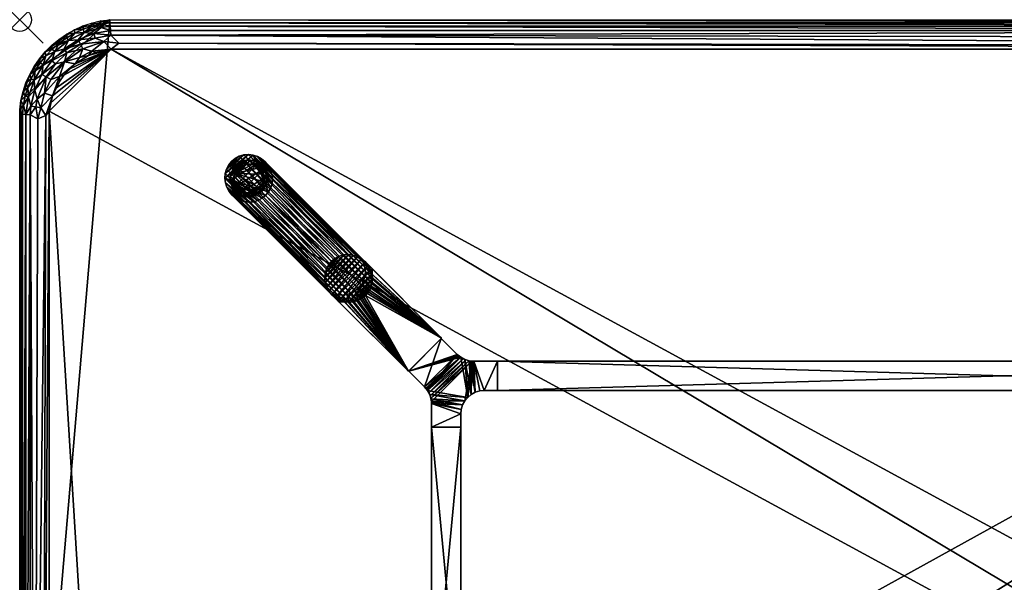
# Model space of a CAD drawing. Header units: inches. Extents: x 0 to 84, y -48 to 0.
# Tile 2 of 4: x 0 to 42, y -24 to 0. Entities that reach past the tile are written whole.
import ezdxf

# ---------------------------------------------------------------- set-up
doc = ezdxf.new("R2010")
doc.units = ezdxf.units.IN
doc.header["$PDMODE"] = 35
for name, color, linetype in [('AFUTL-3-EDPL', 19, 'Continuous'), ('AFUTL-3-GDPL', 19, 'Continuous'), ('AFUTL-3-HWPT', 4, 'Continuous'), ('AFUTL-3-LGWD', 15, 'Continuous'), ('AFUTL-3-TPWD', 15, 'Continuous')]:
    doc.layers.add(name, color=color, linetype=linetype)

msp = doc.modelspace()

# ---------------------------------------------------------------- linework, layer by layer
msp.add_point((0, 0))

# ---------------------------------------------------------------- meshes
at = {"layer": 'AFUTL-3-EDPL'}
mesh = msp.add_polyface(dxfattribs=at)
corners = [(80.145, -0.279, 29.056), (3.855, -0.279, 29.056), (3.841, -0.132, 29.266), (80.128, -0.457, 28.871), (3.891, -0.661, 28.715), (3.872, -0.457, 28.871), (2.697, -0.267, 29.547), (3.069, -0.142, 29.547), (3.072, -0.28, 29.266), (3.896, -1.253, 28.476), (4.232, -0.997, 28.541), (80.104, -1.253, 28.476), (2.692, -1.244, 28.592), (3.596, -0.931, 28.592), (3.073, -1.336, 28.505), (3.453, -0.188, 29.266), (3.164, -0.593, 28.871), (2.757, -0.546, 29.056), (3.481, -0.333, 29.056), (3.451, -0.052, 29.547), (80.064, -1.127, 28.505), (2.589, -1.043, 28.715), (3.222, -0.79, 28.715), (2.702, -0.408, 29.266), (2.495, -0.861, 28.871), (3.84, 0.002, 29.547), (80.159, -0.132, 29.266), (2.932, -1.531, 28.476), (2.546, -1.607, 28.505), (3.242, -1.402, 28.476)]
mesh.append_faces([[corners[k] for k in face] for face in [(3, 4, 5), (9, 10, 11), (15, 19, 2), (23, 6, 8), (13, 4, 10), (18, 15, 1), (8, 7, 15)]], dxfattribs={"vtx0": -1, "vtx1": -1})
mesh.append_faces([[corners[k] for k in face] for face in [(12, 13, 14), (16, 5, 4), (17, 18, 16), (14, 13, 9), (12, 21, 13), (24, 16, 22), (24, 17, 16), (17, 8, 18), (22, 4, 13), (22, 16, 4), (16, 18, 5), (14, 27, 28)]], dxfattribs={"vtx0": -1, "vtx1": -1, "vtx2": -1})
mesh.append_faces([[corners[k] for k in face] for face in [(9, 13, 10), (14, 29, 27)]], dxfattribs={"vtx0": -1, "vtx2": -1})
mesh.append_faces([[corners[k] for k in face] for face in [(0, 1, 2), (6, 7, 8), (15, 2, 1), (20, 10, 4), (21, 22, 13), (23, 8, 17), (19, 25, 2), (26, 2, 25), (3, 5, 1), (7, 19, 15), (18, 1, 5), (8, 15, 18), (9, 29, 14)]], dxfattribs={"vtx1": -1, "vtx2": -1})
mesh = msp.add_polyface(dxfattribs=at)
corners = [(80.128, -0.457, 28.871), (3.855, -0.279, 29.056), (80.145, -0.279, 29.056), (80.064, -1.127, 28.505), (3.891, -0.661, 28.715), (79.768, -0.771, 28.64), (80.778, -0.79, 28.715), (81.585, -1.404, 28.592), (80.715, -1.006, 28.592), (80.485, -0.508, 28.871), (80.447, -0.709, 28.715), (80.404, -0.931, 28.592), (80.159, -0.132, 29.266), (3.84, 0.002, 29.547), (80.16, 0.002, 29.547), (80.549, -0.052, 29.547), (80.928, -0.28, 29.266), (80.547, -0.188, 29.266), (81.243, -0.546, 29.056), (80.836, -0.593, 28.871), (80.519, -0.333, 29.056), (80.646, -1.239, 28.505), (81.454, -1.607, 28.505), (3.841, -0.132, 29.266), (80.104, -1.253, 28.476), (80.758, -1.402, 28.476), (4.232, -0.997, 28.541), (80.931, -0.142, 29.547), (81.068, -1.531, 28.476)]
mesh.append_faces([[corners[k] for k in face] for face in [(6, 8, 10), (20, 9, 2), (15, 17, 14), (9, 10, 0), (16, 20, 17), (24, 3, 25), (8, 21, 11), (27, 16, 15), (17, 20, 12), (19, 6, 9), (25, 21, 28)]], dxfattribs={"vtx0": -1, "vtx1": -1})
mesh.append_faces([[corners[k] for k in face] for face in [(5, 11, 3), (18, 19, 20), (11, 21, 3), (8, 22, 21), (16, 18, 20), (5, 10, 11), (0, 10, 5), (25, 3, 21)]], dxfattribs={"vtx0": -1, "vtx1": -1, "vtx2": -1})
mesh.append_faces([[corners[k] for k in face] for face in [(0, 1, 2), (3, 4, 5), (6, 7, 8), (2, 9, 0), (12, 13, 14), (15, 16, 17), (9, 6, 10), (12, 20, 2), (2, 23, 12), (24, 26, 3), (10, 8, 11), (14, 17, 12), (20, 19, 9)]], dxfattribs={"vtx0": -1, "vtx2": -1})
mesh.append_faces([[corners[k] for k in face] for face in [(5, 4, 0)]], dxfattribs={"vtx1": -1, "vtx2": -1})
mesh = msp.add_polyface(dxfattribs=at)
corners = [(0.999, -1.928, 29.056), (1.493, -1.358, 29.056), (1.367, -1.748, 28.871), (1.889, -1.251, 28.871), (2.015, -1.412, 28.715), (2.546, -1.607, 28.505), (2.692, -1.244, 28.592), (3.073, -1.336, 28.505), (1.913, -1.799, 28.592), (1.121, -1.534, 29.266), (1.091, -1.367, 29.547), (1.391, -1.251, 29.266), (2.086, -0.891, 29.056), (2.346, -0.571, 29.266), (2.757, -0.546, 29.056), (2.589, -1.043, 28.715), (2.495, -0.861, 28.871), (3.222, -0.79, 28.715), (0.84, -1.669, 29.547), (2.006, -0.767, 29.266), (1.995, -0.617, 29.547), (1.369, -1.089, 29.547), (1.671, -0.838, 29.547), (1.687, -0.994, 29.266), (2.337, -0.426, 29.547), (2.697, -0.267, 29.547), (2.702, -0.408, 29.266), (2.932, -1.531, 28.476), (2.364, -1.887, 28.476)]
mesh.append_faces([[corners[k] for k in face] for face in [(9, 10, 11), (15, 16, 17), (19, 20, 13), (4, 3, 15), (11, 21, 23), (13, 24, 26), (23, 22, 19)]], dxfattribs={"vtx0": -1, "vtx1": -1})
mesh.append_faces([[corners[k] for k in face] for face in [(0, 1, 2), (2, 3, 4), (5, 6, 7), (8, 6, 5), (12, 13, 14), (3, 16, 15), (12, 14, 16), (2, 1, 3), (8, 4, 6), (1, 23, 12), (0, 9, 1), (3, 12, 16), (1, 12, 3)]], dxfattribs={"vtx0": -1, "vtx1": -1, "vtx2": -1})
mesh.append_faces([[corners[k] for k in face] for face in [(5, 27, 28)]], dxfattribs={"vtx0": -1, "vtx2": -1})
mesh.append_faces([[corners[k] for k in face] for face in [(18, 10, 9), (19, 13, 12), (21, 22, 23), (20, 24, 13), (9, 11, 1), (4, 15, 6), (11, 23, 1), (24, 25, 26), (22, 20, 19), (10, 21, 11), (13, 26, 14), (23, 19, 12)]], dxfattribs={"vtx1": -1, "vtx2": -1})
mesh = msp.add_polyface(dxfattribs=at)
corners = [(0.949, -2.335, 28.871), (0.65, -2.99, 28.871), (0.622, -2.581, 29.056), (0.269, -2.695, 29.547), (0.342, -2.884, 29.266), (0.144, -3.067, 29.547), (2.364, -1.887, 28.476), (1.692, -2.422, 28.505), (1.913, -1.799, 28.592), (0.999, -1.928, 29.056), (0.667, -2.172, 29.266), (0.618, -1.993, 29.547), (0.879, -1.842, 29.266), (1.889, -2.362, 28.476), (1.695, -2.636, 28.476), (1.404, -3.24, 28.476), (1.367, -1.748, 28.871), (1.322, -2.55, 28.592), (1.127, -2.437, 28.715), (0.427, -2.336, 29.547), (1.522, -1.882, 28.715), (2.015, -1.412, 28.715), (1.057, -3.131, 28.592), (2.546, -1.607, 28.505), (0.375, -3.294, 29.056), (0.487, -2.52, 29.266), (0.84, -1.669, 29.547), (1.121, -1.534, 29.266)]
mesh.append_faces([[corners[k] for k in face] for face in [(3, 4, 5), (10, 11, 12), (20, 8, 18), (25, 2, 4), (17, 7, 22), (25, 19, 10), (12, 26, 27)]], dxfattribs={"vtx0": -1, "vtx1": -1})
mesh.append_faces([[corners[k] for k in face] for face in [(0, 1, 2), (6, 7, 8), (2, 9, 0), (0, 9, 16), (8, 17, 18), (20, 21, 8), (7, 15, 22), (8, 7, 17), (6, 8, 23), (2, 24, 4), (2, 10, 9), (0, 18, 1), (0, 16, 20), (20, 16, 21)]], dxfattribs={"vtx0": -1, "vtx1": -1, "vtx2": -1})
mesh.append_faces([[corners[k] for k in face] for face in [(6, 13, 7), (14, 15, 7), (19, 11, 10), (13, 14, 7), (10, 12, 9), (20, 18, 0), (25, 4, 3), (17, 22, 18), (11, 26, 12), (3, 19, 25), (25, 10, 2), (12, 27, 9)]], dxfattribs={"vtx1": -1, "vtx2": -1})
mesh = msp.add_polyface(dxfattribs=at)
corners = [(0.773, -4.23, 28.64), (0.65, -43.939, 28.715), (0.446, -4.05, 28.871), (0.747, -3.385, 28.715), (1.057, -3.131, 28.592), (0.906, -3.752, 28.592), (0.268, -43.957, 29.056), (0.268, -4.041, 29.056), (0.342, -2.884, 29.266), (0.375, -3.294, 29.056), (0.231, -3.26, 29.266), (1.127, -2.437, 28.715), (0.144, -3.067, 29.547), (0.12, -4.034, 29.266), (0, -44.16, 29.547), (0, -3.838, 29.547), (1.404, -3.24, 28.476), (1.254, -3.895, 28.476), (0.998, -43.768, 28.541), (1.118, -4.082, 28.505), (0.48, -3.691, 28.871), (0.683, -3.72, 28.715), (1.254, -44.104, 28.476), (0.12, -43.964, 29.266), (0.157, -3.644, 29.266), (0.65, -2.99, 28.871), (0.622, -2.581, 29.056), (0.054, -3.449, 29.547)]
mesh.append_faces([[corners[k] for k in face] for face in [(8, 9, 10), (10, 12, 8), (4, 16, 5), (22, 18, 17), (17, 19, 16), (3, 5, 21), (20, 21, 2), (24, 7, 13), (13, 15, 24), (10, 9, 24), (24, 27, 10)]], dxfattribs={"vtx0": -1, "vtx1": -1})
mesh.append_faces([[corners[k] for k in face] for face in [(4, 3, 11), (9, 20, 7), (24, 9, 7), (9, 25, 20), (25, 9, 26), (5, 16, 19), (0, 5, 19), (0, 21, 5), (2, 21, 0)]], dxfattribs={"vtx0": -1, "vtx1": -1, "vtx2": -1})
mesh.append_faces([[corners[k] for k in face] for face in [(3, 4, 5), (2, 6, 7), (13, 14, 15), (17, 18, 19), (20, 3, 21), (7, 23, 13), (24, 15, 27), (19, 1, 0), (11, 3, 25), (7, 20, 2), (10, 27, 12)]], dxfattribs={"vtx0": -1, "vtx2": -1})
mesh.append_faces([[corners[k] for k in face] for face in [(0, 1, 2), (25, 3, 20)]], dxfattribs={"vtx1": -1, "vtx2": -1})
mesh = msp.add_polyface(dxfattribs=at)
corners = [(1.118, -4.082, 28.505), (0.998, -43.768, 28.541), (0.65, -43.939, 28.715), (0.12, -4.034, 29.266), (0.12, -43.964, 29.266), (0, -44.16, 29.547), (1.057, -44.867, 28.592), (0.747, -44.614, 28.715), (0.906, -44.246, 28.592), (0.622, -45.417, 29.056), (0.342, -45.115, 29.266), (0.375, -44.704, 29.056), (0.97, -45.258, 28.715), (0.65, -45.008, 28.871), (0.446, -4.05, 28.871), (0.446, -43.949, 28.871), (0.268, -43.957, 29.056), (0.231, -44.739, 29.266), (1.202, -44.503, 28.505), (1.495, -45.717, 28.592), (0.157, -44.354, 29.266), (0.054, -44.549, 29.547), (1.254, -44.104, 28.476), (1.695, -45.362, 28.476), (1.692, -45.577, 28.505), (0.269, -45.303, 29.547), (0.144, -44.931, 29.547), (1.404, -44.758, 28.476), (0.268, -4.041, 29.056)]
mesh.append_faces([[corners[k] for k in face] for face in [(18, 22, 27)]], dxfattribs={"vtx0": -1})
mesh.append_faces([[corners[k] for k in face] for face in [(6, 18, 19), (14, 2, 15), (13, 15, 7), (10, 25, 17), (8, 2, 1), (17, 26, 20)]], dxfattribs={"vtx0": -1, "vtx1": -1})
mesh.append_faces([[corners[k] for k in face] for face in [(6, 7, 8), (9, 10, 11), (6, 8, 18), (11, 16, 15), (11, 20, 16), (1, 22, 18), (12, 7, 6), (18, 23, 24), (7, 2, 8), (7, 15, 2)]], dxfattribs={"vtx0": -1, "vtx1": -1, "vtx2": -1})
mesh.append_faces([[corners[k] for k in face] for face in [(12, 13, 7), (9, 11, 13), (18, 8, 1)]], dxfattribs={"vtx0": -1, "vtx2": -1})
mesh.append_faces([[corners[k] for k in face] for face in [(20, 21, 4), (27, 23, 18)]], dxfattribs={"vtx1": -1})
mesh.append_faces([[corners[k] for k in face] for face in [(0, 1, 2), (14, 15, 16), (10, 17, 11), (25, 26, 17), (13, 11, 15), (20, 4, 16), (28, 16, 4), (17, 20, 11)]], dxfattribs={"vtx1": -1, "vtx2": -1})
mesh.append_faces([[corners[k] for k in face] for face in [(3, 4, 5), (21, 5, 4), (26, 21, 20)]], dxfattribs={"vtx2": -1})
at = {"layer": 'AFUTL-3-GDPL'}
mesh = msp.add_polyface(dxfattribs=at)
corners = [(9.678, -5.984), (10.433, -7.185), (9.178, -6.555, 0.531), (9.347, -7.433), (9.978, -7.354, 0.531), (9.1, -6.347), (10.208, -6.324, 0.531), (10.549, -6.678), (9.383, -7.26, 0.531), (10.185, -6.1), (8.984, -6.855), (9.855, -7.549), (10.376, -6.903, 0.531), (9.63, -6.156, 0.531), (10.185, -7.433, 0.177), (9.21, -7.323, 0.177), (10.433, -6.347, 0.177), (9.1, -6.347, 0.177), (9.347, -6.1, 0.177), (10.185, -6.1, 0.177), (10.51, -7.026, 0.177), (9.506, -7.51, 0.177), (8.984, -6.678, 0.177), (9.678, -5.984, 0.177), (9.023, -7.026, 0.177), (10.549, -6.678, 0.177), (9.855, -7.549, 0.177), (9.149, -6.864, 0.531), (9.669, -7.384, 0.531), (10.367, -6.592, 0.531), (10.433, -6.347), (10.185, -7.433), (9.347, -6.1), (9.1, -7.185), (9.941, -6.166, 0.531), (9.353, -6.298, 0.531), (10.235, -7.18, 0.531), (9.273, -7.149, 0.531), (10.323, -7.323, 0.177), (10.026, -6.023, 0.177), (9.855, -5.984), (8.984, -6.678), (10.549, -6.855), (9.678, -7.549), (8.984, -6.855, 0.177), (9.855, -5.984, 0.177), (10.433, -7.185, 0.177), (9.1, -7.185, 0.177), (9.506, -6.023, 0.177), (10.549, -6.855, 0.177), (9.347, -7.433, 0.177), (9.21, -6.21, 0.177)]
mesh.append_faces([[corners[k] for k in face] for face in [(26, 14, 4), (18, 51, 35), (16, 19, 6), (20, 49, 12), (39, 45, 34), (21, 26, 28), (38, 46, 36), (3, 43, 21), (24, 33, 47), (25, 16, 29), (18, 32, 51), (0, 32, 48), (23, 48, 13), (9, 40, 39), (1, 42, 20), (38, 1, 46), (15, 3, 50), (17, 22, 2), (23, 0, 48), (39, 40, 45), (10, 33, 24), (20, 42, 49), (21, 43, 26), (28, 26, 4), (29, 16, 6), (31, 1, 38), (32, 5, 51), (33, 3, 15), (14, 31, 38), (19, 9, 39), (43, 11, 26), (44, 24, 27), (44, 10, 24), (46, 1, 20), (47, 33, 15), (48, 32, 18), (50, 3, 21), (51, 5, 17)]])
mesh.append_faces([[corners[k] for k in face] for face in [(8, 21, 28), (12, 25, 29), (13, 18, 35), (22, 10, 44), (35, 17, 2), (2, 13, 35), (45, 0, 23), (49, 7, 25)]], dxfattribs={"vtx0": -1})
mesh.append_faces([[corners[k] for k in face] for face in [(10, 9, 33), (7, 3, 30), (1, 11, 42), (37, 28, 27), (5, 0, 41), (27, 4, 2), (30, 33, 9), (37, 15, 8), (41, 40, 10), (42, 43, 7)]], dxfattribs={"vtx0": -1, "vtx1": -1})
mesh.append_faces([[corners[k] for k in face] for face in [(2, 12, 29), (2, 36, 12), (2, 34, 13), (2, 6, 34)]], dxfattribs={"vtx0": -1, "vtx2": -1})
mesh.append_faces([[corners[k] for k in face] for face in [(34, 45, 13), (27, 24, 37), (36, 46, 12), (16, 30, 19), (17, 5, 22), (25, 7, 16), (26, 11, 14), (2, 22, 27), (31, 11, 1), (32, 0, 5), (6, 19, 34), (4, 14, 36), (8, 28, 37), (40, 0, 45), (41, 10, 22), (42, 7, 49), (47, 15, 37), (48, 18, 13), (49, 25, 12), (50, 21, 8), (51, 17, 35)]], dxfattribs={"vtx1": -1})
mesh.append_faces([[corners[k] for k in face] for face in [(40, 9, 10), (43, 3, 7), (28, 4, 27), (29, 6, 2), (3, 33, 30), (4, 36, 2), (0, 40, 41), (11, 43, 42)]], dxfattribs={"vtx1": -1, "vtx2": -1})
mesh.append_faces([[corners[k] for k in face] for face in [(24, 47, 37), (22, 44, 27), (11, 31, 14), (7, 30, 16), (5, 41, 22), (15, 50, 8), (30, 9, 19), (14, 38, 36), (19, 39, 34), (45, 23, 13), (46, 20, 12)]], dxfattribs={"vtx2": -1})
at = {"layer": 'AFUTL-3-HWPT'}
mesh = msp.add_polyface(dxfattribs=at)
corners = [(16.582, -14.996, 28.476), (17.996, -13.582, 28.476), (15.034, -10.62, 28.476), (14.975, -10.679, 28.476), (15.029, -10.867, 28.476), (15.047, -11.061, 28.476), (15.027, -11.254, 28.476), (14.97, -11.439, 28.476), (14.879, -11.609, 28.476), (14.757, -11.757, 28.476), (14.609, -11.879, 28.476), (14.439, -11.97, 28.476), (14.254, -12.027, 28.476), (14.061, -12.047, 28.476), (13.867, -12.029, 28.476), (13.679, -11.975, 28.476), (13.62, -12.034, 28.476), (17.996, -13.582, 26.476), (14.734, -10.319, 26.476), (13.319, -11.733, 26.476), (16.582, -14.996, 26.476), (14.675, -10.378, 26.476), (13.378, -11.675, 26.476), (13.566, -11.729, 26.476), (13.76, -11.746, 26.476), (13.953, -11.726, 26.476), (14.138, -11.67, 26.476), (14.308, -11.579, 26.476), (14.457, -11.457, 26.476), (14.579, -11.308, 26.476), (14.67, -11.138, 26.476), (14.726, -10.953, 26.476), (14.746, -10.76, 26.476), (14.729, -10.566, 26.476)]
mesh.append_faces([[corners[k] for k in face] for face in [(17, 2, 1), (16, 20, 0), (3, 18, 21), (16, 22, 19), (23, 19, 22), (3, 33, 4), (4, 32, 5), (5, 31, 6), (6, 30, 7), (7, 29, 8), (8, 28, 9), (10, 28, 27), (11, 27, 26), (12, 26, 25), (13, 25, 24), (14, 24, 23), (15, 23, 22), (1, 20, 17)]], dxfattribs={"vtx0": -1})
mesh.append_faces([[corners[k] for k in face] for face in [(1, 9, 0), (2, 4, 1), (33, 17, 32), (32, 17, 31), (31, 17, 30), (30, 17, 29), (29, 17, 28), (28, 20, 27), (27, 20, 26), (26, 20, 25), (25, 20, 24), (24, 20, 23)]], dxfattribs={"vtx0": -1, "vtx1": -1})
mesh.append_faces([[corners[k] for k in face] for face in [(0, 9, 10), (0, 10, 11), (1, 4, 5), (1, 5, 6), (1, 7, 8), (1, 8, 9), (0, 12, 13), (0, 13, 14), (14, 16, 0), (33, 18, 17), (28, 17, 20), (23, 20, 19)]], dxfattribs={"vtx0": -1, "vtx2": -1})
mesh.append_faces([[corners[k] for k in face] for face in [(15, 16, 14), (18, 2, 17), (19, 20, 16), (2, 18, 3), (15, 22, 16), (21, 18, 33), (21, 33, 3), (9, 28, 10), (10, 27, 11), (11, 26, 12), (12, 25, 13), (13, 24, 14), (14, 23, 15), (0, 20, 1)]], dxfattribs={"vtx1": -1})
mesh.append_faces([[corners[k] for k in face] for face in [(6, 7, 1), (11, 12, 0)]], dxfattribs={"vtx1": -1, "vtx2": -1})
mesh.append_faces([[corners[k] for k in face] for face in [(2, 3, 4), (4, 33, 32), (5, 32, 31), (6, 31, 30), (7, 30, 29), (8, 29, 28)]], dxfattribs={"vtx2": -1})
mesh = msp.add_polyface(dxfattribs=at)
corners = [(17.985, -13.593, 26.508), (17.985, -13.593, 28.476), (18.666, -14.274, 28.476), (18.666, -14.274, 26.486), (16.593, -14.985, 28.476), (16.593, -14.985, 26.508), (17.274, -15.666, 26.486), (17.274, -15.666, 28.476), (20.375, -14.567, 28.476), (20.375, -14.567, 26.476), (19.373, -14.567, 26.476), (19.373, -14.567, 28.476), (20.375, -15.817, 28.476), (20.375, -15.817, 26.476), (18.818, -14.399, 28.476), (18.991, -14.491, 28.476), (19.178, -14.548, 28.476), (19.343, -14.567, 26.476), (19.312, -14.565, 26.476), (19.281, -14.563, 26.476), (19.159, -14.544, 26.477), (19.038, -14.509, 26.477), (18.921, -14.459, 26.479), (18.813, -14.395, 26.481), (18.761, -14.358, 26.483), (18.712, -14.318, 26.484), (17.567, -16.373, 28.476), (17.548, -16.178, 28.476), (17.491, -15.991, 28.476), (17.399, -15.818, 28.476), (17.318, -15.712, 26.484), (17.358, -15.761, 26.483), (17.395, -15.813, 26.481), (17.459, -15.921, 26.479), (17.509, -16.038, 26.477), (17.544, -16.159, 26.477), (17.563, -16.281, 26.476), (17.565, -16.312, 26.476), (17.567, -16.343, 26.476), (17.567, -16.373, 26.476), (19.817, -15.817, 28.476), (19.817, -15.817, 26.476), (17.567, -17.375, 28.476), (18.817, -17.375, 28.476), (18.817, -16.817, 28.476), (18.836, -16.622, 28.476), (18.893, -16.434, 28.476), (18.986, -16.262, 28.476), (19.11, -16.11, 28.476), (19.262, -15.986, 28.476), (19.434, -15.893, 28.476), (19.622, -15.836, 28.476), (17.567, -17.375, 26.476), (18.817, -16.817, 26.476), (18.836, -16.622, 26.476), (18.893, -16.434, 26.476), (18.986, -16.262, 26.476), (19.11, -16.11, 26.476), (19.262, -15.986, 26.476), (19.434, -15.893, 26.476), (19.622, -15.836, 26.476), (18.817, -17.375, 26.476)]
mesh.append_faces([[corners[k] for k in face] for face in [(1, 5, 4), (9, 12, 13), (44, 42, 43), (60, 40, 51), (59, 51, 50), (58, 50, 49), (57, 49, 48), (56, 48, 47), (55, 47, 46), (54, 46, 45), (53, 43, 61), (41, 9, 13), (42, 61, 43)]], dxfattribs={"vtx0": -1})
mesh.append_faces([[corners[k] for k in face] for face in [(0, 2, 3), (8, 10, 11), (14, 24, 2), (15, 22, 14), (22, 15, 21), (21, 16, 20), (20, 16, 19), (19, 11, 18), (18, 11, 17), (17, 11, 10), (27, 36, 26), (28, 34, 27), (34, 28, 33), (33, 29, 32), (32, 29, 31), (31, 7, 30), (30, 7, 6), (13, 40, 41), (1, 7, 2), (2, 29, 14), (14, 48, 15), (15, 49, 16), (16, 50, 11), (48, 28, 47), (47, 27, 46), (46, 26, 45), (45, 26, 44), (52, 26, 39), (41, 40, 60), (32, 22, 33), (33, 21, 34), (34, 20, 35), (35, 19, 36), (18, 59, 19), (59, 10, 60), (60, 10, 41), (53, 39, 54), (5, 23, 6), (6, 23, 30), (30, 23, 31), (31, 23, 32)]], dxfattribs={"vtx0": -1, "vtx1": -1})
mesh.append_faces([[corners[k] for k in face] for face in [(14, 29, 48), (19, 56, 36)]], dxfattribs={"vtx0": -1, "vtx1": -1, "vtx2": -1})
mesh.append_faces([[corners[k] for k in face] for face in [(7, 5, 6), (2, 24, 25), (2, 25, 3), (14, 22, 23), (14, 23, 24), (21, 15, 16), (19, 16, 11), (26, 36, 37), (26, 37, 38), (27, 34, 35), (27, 35, 36), (33, 28, 29), (31, 29, 7), (2, 7, 29), (15, 48, 49), (16, 49, 50), (11, 50, 51), (11, 51, 40), (47, 28, 27), (46, 27, 26), (44, 26, 42), (40, 8, 11), (53, 45, 44), (33, 22, 21), (34, 21, 20), (35, 20, 19), (19, 59, 58), (19, 58, 57), (59, 17, 10), (41, 10, 9), (36, 56, 55), (36, 55, 54), (54, 39, 38), (54, 38, 37), (53, 52, 39), (5, 3, 25), (5, 25, 24)]], dxfattribs={"vtx0": -1, "vtx2": -1})
mesh.append_faces([[corners[k] for k in face] for face in [(1, 2, 0), (4, 5, 7), (9, 10, 8), (0, 5, 1), (8, 12, 9), (12, 40, 13), (12, 8, 40), (42, 26, 52), (60, 51, 59), (59, 50, 58), (58, 49, 57), (57, 48, 56), (56, 47, 55), (55, 46, 54), (54, 45, 53), (61, 52, 53), (0, 3, 5), (52, 61, 42)]], dxfattribs={"vtx1": -1})
mesh.append_faces([[corners[k] for k in face] for face in [(38, 39, 26), (29, 28, 48), (44, 43, 53), (23, 22, 32), (18, 17, 59), (57, 56, 19), (37, 36, 54), (24, 23, 5)]], dxfattribs={"vtx1": -1, "vtx2": -1})
mesh.append_faces([[corners[k] for k in face] for face in [(1, 4, 7)]], dxfattribs={"vtx2": -1})
mesh = msp.add_polyface(dxfattribs=at)
corners = [(20.375, -15.817, 26.476), (20.375, -14.567, 26.476), (63.625, -14.567, 26.476), (63.625, -15.817, 26.476), (63.625, -15.817, 28.476), (20.375, -15.817, 28.476), (63.625, -14.567, 28.476), (20.375, -14.567, 28.476)]
mesh.append_faces([[corners[k] for k in face] for face in [(3, 1, 2), (5, 3, 4), (2, 4, 3), (1, 6, 2), (5, 6, 7), (0, 7, 1)]], dxfattribs={"vtx0": -1})
mesh.append_faces([[corners[k] for k in face] for face in [(0, 1, 3), (0, 3, 5), (6, 4, 2), (7, 6, 1), (4, 6, 5), (5, 7, 0)]], dxfattribs={"vtx1": -1})
mesh = msp.add_polyface(dxfattribs=at)
corners = [(17.567, -17.375, 26.476), (18.817, -17.375, 26.476), (18.817, -30.625, 26.476), (17.567, -30.625, 26.476), (17.567, -17.375, 28.476), (17.567, -30.625, 28.476), (18.817, -30.625, 28.476), (18.817, -17.375, 28.476)]
mesh.append_faces([[corners[k] for k in face] for face in [(3, 1, 2), (4, 3, 5), (2, 5, 3), (6, 1, 7), (6, 4, 5), (7, 0, 4)]], dxfattribs={"vtx0": -1})
mesh.append_faces([[corners[k] for k in face] for face in [(0, 1, 3), (0, 3, 4), (6, 5, 2), (2, 1, 6), (7, 4, 6), (1, 0, 7)]], dxfattribs={"vtx1": -1})
at = {"layer": 'AFUTL-3-LGWD'}
mesh = msp.add_polyface(dxfattribs=at)
corners = [(10.492, -7.492, 0.098), (10.34, -7.617, 0.098), (10.165, -7.709, 0.098), (9.975, -7.764, 0.098), (9.778, -7.782, 0.098), (9.579, -7.76, 0.098), (9.388, -7.7, 0.098), (9.212, -7.604, 0.098), (9.056, -7.476, 0.098), (8.929, -7.321, 0.098), (8.833, -7.144, 0.098), (8.773, -6.953, 0.098), (8.751, -6.755, 0.098), (8.769, -6.557, 0.098), (8.824, -6.368, 0.098), (8.916, -6.193, 0.098), (9.041, -6.041, 0.098), (9.193, -5.916, 0.098), (9.368, -5.824, 0.098), (9.557, -5.769, 0.098), (9.755, -5.751, 0.098), (9.953, -5.773, 0.098), (10.145, -5.833, 0.098), (10.321, -5.929, 0.098), (10.476, -6.056, 0.098), (10.604, -6.212, 0.098), (10.7, -6.388, 0.098), (10.76, -6.579, 0.098), (10.782, -6.778, 0.098), (10.764, -6.975, 0.098), (10.709, -7.165, 0.098), (10.617, -7.34, 0.098), (13.305, -10.305, 28.472), (13.181, -10.458, 28.472), (13.089, -10.632, 28.472), (13.033, -10.822, 28.472), (13.016, -11.02, 28.472), (13.037, -11.218, 28.472), (13.097, -11.409, 28.472), (13.193, -11.586, 28.472), (13.321, -11.741, 28.472), (13.476, -11.869, 28.472), (13.653, -11.965, 28.472), (13.844, -12.024, 28.472), (14.042, -12.046, 28.472), (14.24, -12.029, 28.472), (14.43, -11.973, 28.472), (14.604, -11.881, 28.472), (14.757, -11.757, 28.472), (14.881, -11.604, 28.472), (14.973, -11.43, 28.472), (15.029, -11.24, 28.472), (15.046, -11.042, 28.472), (15.024, -10.844, 28.472), (14.965, -10.653, 28.472), (14.869, -10.476, 28.472), (14.741, -10.321, 28.472), (14.586, -10.193, 28.472), (14.409, -10.097, 28.472), (14.218, -10.037, 28.472), (14.02, -10.016, 28.472), (13.822, -10.033, 28.472), (13.632, -10.089, 28.472), (13.458, -10.181, 28.472)]
mesh.append_faces([[corners[k] for k in face] for face in [(45, 2, 46), (43, 4, 44), (41, 6, 42), (39, 8, 40), (37, 10, 38), (35, 12, 36), (33, 14, 34), (33, 63, 32)]], dxfattribs={"vtx0": -1})
mesh.append_faces([[corners[k] for k in face] for face in [(0, 47, 1), (46, 1, 47), (44, 3, 45), (42, 5, 43), (40, 7, 41), (38, 9, 39), (36, 11, 37), (34, 13, 35), (32, 15, 33), (63, 17, 32), (61, 19, 62), (59, 21, 60), (57, 23, 58), (55, 25, 56), (53, 27, 54), (51, 29, 52), (49, 31, 50), (34, 63, 33), (35, 62, 34), (36, 61, 35), (37, 60, 36), (38, 59, 37), (39, 58, 38), (40, 57, 39), (41, 56, 40), (42, 55, 41), (43, 54, 42), (44, 53, 43), (45, 52, 44), (46, 51, 45), (47, 50, 46), (22, 27, 21), (23, 26, 22), (13, 20, 12), (14, 19, 13), (15, 18, 14), (12, 4, 11), (5, 11, 4), (6, 10, 5), (7, 9, 6)]], dxfattribs={"vtx0": -1, "vtx1": -1})
mesh.append_faces([[corners[k] for k in face] for face in [(21, 31, 12)]], dxfattribs={"vtx0": -1, "vtx1": -1, "vtx2": -1})
mesh.append_faces([[corners[k] for k in face] for face in [(12, 0, 1), (21, 28, 29), (12, 20, 21), (12, 1, 2)]], dxfattribs={"vtx0": -1, "vtx2": -1})
mesh.append_faces([[corners[k] for k in face] for face in [(48, 47, 0), (2, 1, 46), (4, 3, 44), (6, 5, 42), (8, 7, 40), (10, 9, 38), (12, 11, 36), (14, 13, 34), (16, 15, 32), (62, 18, 63), (60, 20, 61), (58, 22, 59), (56, 24, 57), (54, 26, 55), (52, 28, 53), (50, 30, 51), (48, 49, 47), (24, 25, 23), (16, 17, 15), (8, 9, 7)]], dxfattribs={"vtx1": -1})
mesh.append_faces([[corners[k] for k in face] for face in [(3, 2, 45), (5, 4, 43), (7, 6, 41), (9, 8, 39), (11, 10, 37), (13, 12, 35), (15, 14, 33), (18, 17, 63), (20, 19, 61), (22, 21, 59), (24, 23, 57), (26, 25, 55), (28, 27, 53), (30, 29, 51), (0, 31, 49), (62, 63, 34), (61, 62, 35), (60, 61, 36), (59, 60, 37), (58, 59, 38), (57, 58, 39), (56, 57, 40), (55, 56, 41), (54, 55, 42), (53, 54, 43), (52, 53, 44), (51, 52, 45), (50, 51, 46), (49, 50, 47), (31, 0, 12), (30, 31, 21), (29, 30, 21), (27, 28, 21), (26, 27, 22), (25, 26, 23), (19, 20, 13), (18, 19, 14), (17, 18, 15), (3, 4, 12), (2, 3, 12), (10, 11, 5), (9, 10, 6)]], dxfattribs={"vtx1": -1, "vtx2": -1})
mesh.append_faces([[corners[k] for k in face] for face in [(49, 48, 0), (17, 16, 32), (19, 18, 62), (21, 20, 60), (23, 22, 58), (25, 24, 56), (27, 26, 54), (29, 28, 52), (31, 30, 50)]], dxfattribs={"vtx2": -1})
at = {"layer": 'AFUTL-3-TPWD'}
mesh = msp.add_polyface(dxfattribs=at)
corners = [(3.84, 0.002, 29.547), (3.84, -48, 29.547), (84, -44.16, 29.547), (3.896, -46.746, 28.476), (3.896, -1.253, 28.476), (82.746, -44.104, 28.476), (80.549, -0.052, 29.547), (80.549, -47.946, 29.547), (82.746, -3.895, 28.476), (0.054, -3.449, 29.547), (0.054, -44.549, 29.547), (84, -3.838, 29.547), (81.887, -2.111, 28.476), (2.113, -2.111, 28.476), (81.887, -45.887, 28.476), (2.113, -45.887, 28.476), (80.104, -1.253, 28.476), (1.254, -3.895, 28.476), (80.104, -46.746, 28.476), (1.254, -44.104, 28.476), (83.573, -2.336, 29.547), (2.337, -0.426, 29.547), (83.573, -45.663, 29.547), (2.337, -47.573, 29.547), (82.468, -45.068, 28.476), (81.068, -1.531, 28.476), (2.932, -46.468, 28.476), (1.532, -2.93, 28.476), (82.468, -2.93, 28.476), (1.532, -45.068, 28.476), (2.932, -1.531, 28.476), (81.068, -46.468, 28.476), (0.427, -45.663, 29.547), (81.663, -47.573, 29.547), (81.663, -0.426, 29.547), (0.427, -2.336, 29.547), (82.631, -1.089, 29.547), (1.369, -46.909, 29.547), (1.091, -1.367, 29.547), (82.909, -46.631, 29.547), (1.311, -44.435, 28.476), (3.565, -1.309, 28.476), (80.435, -46.689, 28.476), (82.689, -3.563, 28.476), (3.565, -46.689, 28.476), (1.311, -3.563, 28.476), (80.435, -1.309, 28.476), (82.689, -44.435, 28.476), (1.404, -44.758, 28.476), (3.242, -1.402, 28.476), (80.758, -46.596, 28.476), (82.596, -3.24, 28.476), (1.404, -3.24, 28.476), (80.758, -1.402, 28.476), (82.596, -44.758, 28.476), (3.242, -46.596, 28.476), (82.111, -45.636, 28.476), (1.889, -2.362, 28.476), (2.364, -46.111, 28.476), (81.636, -1.887, 28.476), (81.636, -46.111, 28.476), (1.889, -45.636, 28.476), (82.111, -2.362, 28.476), (2.364, -1.887, 28.476), (81.362, -1.693, 28.476), (82.305, -45.362, 28.476)]
mesh.append_faces([[corners[k] for k in face] for face in [(38, 0, 21), (1, 37, 23), (2, 39, 22), (4, 49, 41), (55, 3, 44)]], dxfattribs={"vtx0": -1})
mesh.append_faces([[corners[k] for k in face] for face in [(10, 0, 9), (11, 7, 2), (5, 16, 8), (17, 3, 19), (48, 3, 29), (58, 3, 26), (29, 3, 61), (9, 0, 35), (35, 0, 38), (19, 3, 40), (26, 3, 55), (40, 3, 48), (15, 3, 58), (61, 3, 15)]], dxfattribs={"vtx0": -1, "vtx1": -1})
mesh.append_faces([[corners[k] for k in face] for face in [(11, 6, 1), (1, 6, 10), (4, 18, 17), (5, 18, 4)]], dxfattribs={"vtx0": -1, "vtx1": -1, "vtx2": -1})
mesh.append_faces([[corners[k] for k in face] for face in [(17, 18, 3), (10, 6, 0), (11, 1, 7), (5, 4, 16), (8, 53, 25), (2, 33, 39), (8, 25, 64), (4, 27, 57), (8, 62, 28), (5, 60, 31), (1, 10, 32), (2, 7, 33), (11, 34, 6), (4, 30, 49), (5, 42, 18), (8, 28, 51), (4, 17, 45), (8, 16, 46), (5, 54, 24), (5, 50, 42), (4, 45, 52), (5, 56, 14), (8, 59, 12), (8, 12, 62), (4, 13, 63), (5, 65, 56)]], dxfattribs={"vtx0": -1, "vtx2": -1})
mesh.append_faces([[corners[k] for k in face] for face in [(52, 27, 4), (31, 50, 5), (32, 37, 1), (24, 65, 5), (63, 30, 4), (36, 34, 11), (46, 53, 8), (57, 13, 4), (14, 60, 5), (64, 59, 8)]], dxfattribs={"vtx1": -1, "vtx2": -1})
mesh.append_faces([[corners[k] for k in face] for face in [(11, 20, 36), (51, 43, 8), (5, 47, 54)]], dxfattribs={"vtx2": -1})

doc.saveas('drawing.dxf')
